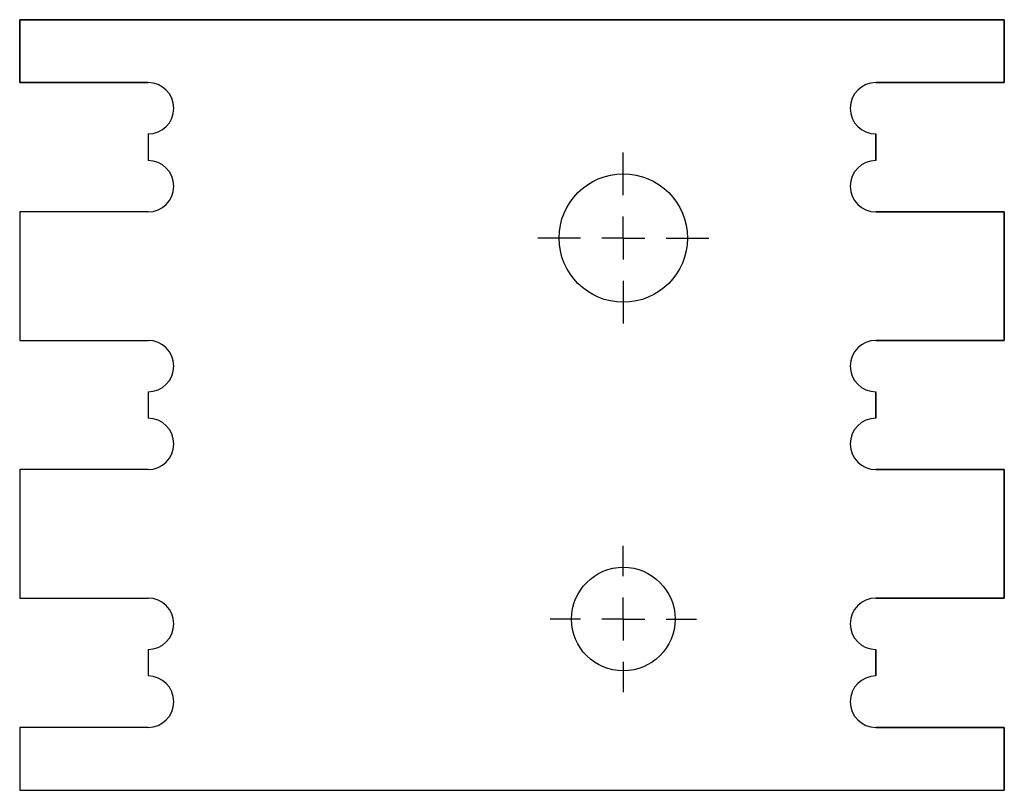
# Model space of a CAD drawing. Extents: x 0 to 223, y 2 to 313.
import ezdxf

# ---------------------------------------------------------------- set-up
doc = ezdxf.new("R2010")
doc.units = 0
doc.header["$LTSCALE"] = 0.5
doc.layers.get('0').update_dxf_attribs({"linetype": 'CONTINUOUS'})

# ---------------------------------------------------------------- blocks, each defined once
blk = doc.blocks.new('SW_CENTERMARKSYMBOL_0')
at = {"color": 0, "linetype": 'CONTINUOUS'}
for p, q in [((0, 5), (0, 10)), ((0, 0), (0, 2.5)), ((-5, 0), (-10, 0)), ((0, 0), (-2.5, 0)), ((0, 0), (0, -2.5)), ((0, 0), (2.5, 0)), ((5, 0), (10, 0)), ((0, -5), (0, -10))]:
    blk.add_line(p, q, dxfattribs=at)
blk = doc.blocks.new('SW_CENTERMARKSYMBOL_1')
at = {"color": 0, "linetype": 'CONTINUOUS'}
for p, q in [((0, 5), (0, 8.55)), ((0, 0), (0, 2.5)), ((-5, 0), (-8.55, 0)), ((0, 0), (-2.5, 0)), ((0, 0), (0, -2.5)), ((0, 0), (2.5, 0)), ((5, 0), (8.55, 0)), ((0, -5), (0, -8.55))]:
    blk.add_line(p, q, dxfattribs=at)

msp = doc.modelspace()

# ---------------------------------------------------------------- linework, layer by layer
at = {"color": 7, "linetype": 'CONTINUOUS'}
for p, q in [((108.4, 312.65), (223.4, 312.65)), ((108.4, 305.3), (108.4, 312.65)), ((108.4, 312.65), (108.4, 305.3)), ((223.4, 312.65), (108.4, 312.65)), ((223.4, 312.65), (223.4, 305.3)), ((223.4, 305.3), (223.4, 312.65)), ((123.4, 305.3), (108.4, 305.3)), ((108.4, 305.3), (123.4, 305.3)), ((223.4, 305.3), (208.4, 305.3)), ((208.4, 305.3), (223.4, 305.3)), ((123.4, 299.3), (123.4, 296.2)), ((123.4, 299.3), (123.4, 296.2)), ((208.4, 299.3), (208.4, 296.2)), ((208.4, 296.2), (208.4, 299.3)), ((123.4, 290.2), (108.4, 290.2)), ((108.4, 290.2), (108.4, 275.2)), ((108.4, 290.2), (108.4, 275.2)), ((123.4, 290.2), (108.4, 290.2)), ((208.4, 290.2), (223.4, 290.2)), ((223.4, 290.2), (208.4, 290.2)), ((223.4, 290.2), (223.4, 275.2)), ((223.4, 275.2), (223.4, 290.2)), ((108.4, 275.2), (123.4, 275.2)), ((108.4, 275.2), (123.4, 275.2)), ((223.4, 275.2), (208.4, 275.2)), ((208.4, 275.2), (223.4, 275.2)), ((123.4, 269.2), (123.4, 266.1)), ((123.4, 269.2), (123.4, 266.1)), ((208.4, 269.2), (208.4, 266.1)), ((208.4, 266.1), (208.4, 269.2)), ((123.4, 260.1), (108.4, 260.1)), ((108.4, 260.1), (108.4, 245.1)), ((108.4, 260.1), (108.4, 245.1)), ((123.4, 260.1), (108.4, 260.1)), ((208.4, 260.1), (223.4, 260.1)), ((223.4, 260.1), (208.4, 260.1)), ((223.4, 260.1), (223.4, 245.1)), ((223.4, 245.1), (223.4, 260.1)), ((108.4, 245.1), (123.4, 245.1)), ((108.4, 245.1), (123.4, 245.1)), ((223.4, 245.1), (208.4, 245.1)), ((208.4, 245.1), (223.4, 245.1)), ((123.4, 239.1), (123.4, 236)), ((123.4, 239.1), (123.4, 236)), ((208.4, 239.1), (208.4, 236)), ((208.4, 236), (208.4, 239.1)), ((123.4, 230), (108.4, 230)), ((108.4, 230), (108.4, 222.65)), ((123.4, 230), (108.4, 230)), ((108.4, 230), (108.4, 222.65)), ((208.4, 230), (223.4, 230)), ((223.4, 230), (208.4, 230)), ((223.4, 230), (223.4, 222.65)), ((223.4, 222.65), (223.4, 230)), ((108.4, 222.65), (223.4, 222.65)), ((108.4, 222.65), (223.4, 222.65))]:
    msp.add_line(p, q, dxfattribs=at)
for centre, radius in [((178.9, 287.15), 7.5), ((178.9, 242.65), 6.05)]:
    msp.add_circle(centre, radius, dxfattribs=at)
for centre, start, end in [((123.4, 302.3), 270, 90), ((123.4, 302.3), 270, 90), ((208.4, 302.3), 90, 270), ((208.4, 302.3), 90, 270), ((123.4, 293.2), 270, 90), ((123.4, 293.2), 270, 90), ((208.4, 293.2), 90, 270), ((208.4, 293.2), 90, 270), ((123.4, 272.2), 270, 90), ((123.4, 272.2), 270, 90), ((208.4, 272.2), 90, 270), ((208.4, 272.2), 90, 270), ((123.4, 263.1), 270, 90), ((123.4, 263.1), 270, 90), ((208.4, 263.1), 90, 270), ((208.4, 263.1), 90, 270), ((123.4, 242.1), 270, 90), ((123.4, 242.1), 270, 90), ((208.4, 242.1), 90, 270), ((208.4, 242.1), 90, 270), ((123.4, 233), 270, 90), ((123.4, 233), 270, 90), ((208.4, 233), 90, 270), ((208.4, 233), 90, 270)]:
    msp.add_arc(centre, 3, start, end, dxfattribs=at)

# ---------------------------------------------------------------- block references
for name, p in [('SW_CENTERMARKSYMBOL_0', (178.9, 287.15)), ('SW_CENTERMARKSYMBOL_1', (178.9, 242.65))]:
    msp.add_blockref(name, p, dxfattribs=at)

doc.saveas('drawing.dxf')
